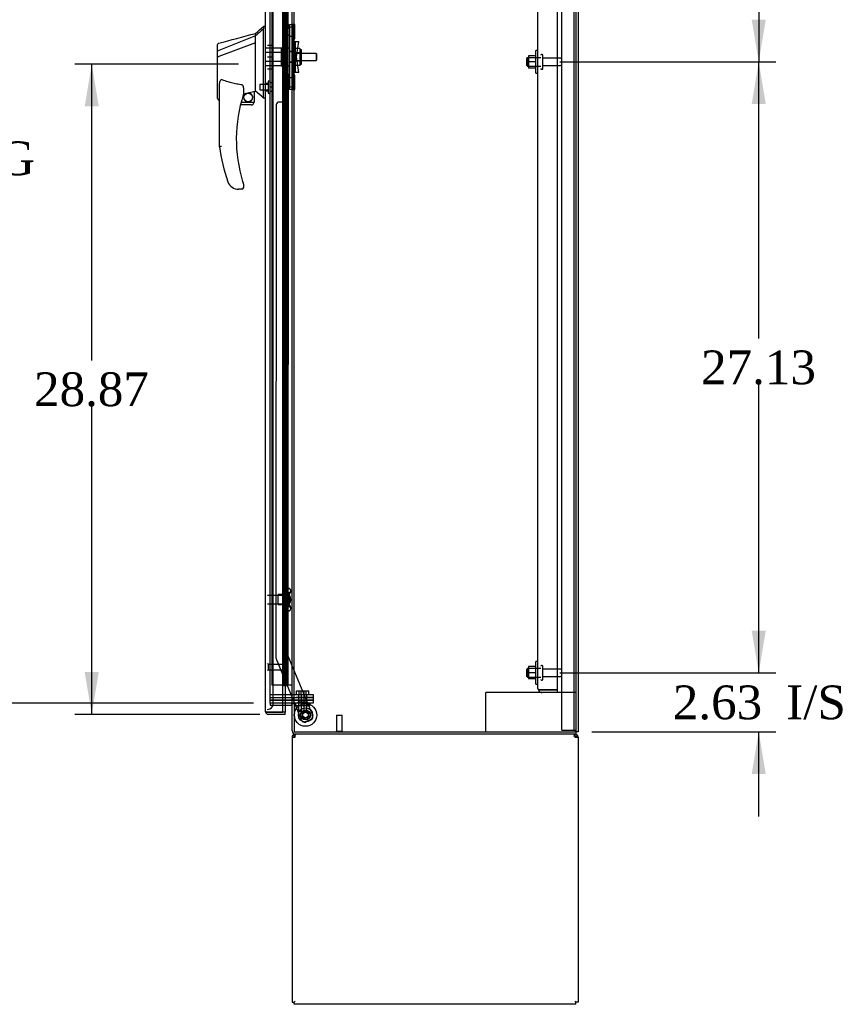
# Model space of a CAD drawing. Header units: inches. Extents: x 1 to 359, y -2 to 239.
# Tile 15 of 22: x 153 to 190, y 84 to 127. Entities that reach past the tile are written whole.
import ezdxf
from ezdxf.enums import TextEntityAlignment as Align
from ezdxf.lldxf.tags import DXFTag

# ---------------------------------------------------------------- set-up
doc = ezdxf.new("R2010")
doc.units = ezdxf.units.IN
doc.header["$MEASUREMENT"] = 0
for name, color, linetype in [('COM43133', 7, 'Continuous'), ('COM50521', 7, 'Continuous'), ('COM54746-56', 7, 'Continuous'), ('COM54928-3', 7, 'Continuous'), ('COM55702-58', 7, 'Continuous'), ('COM70096', 7, 'Continuous'), ('COM70099', 7, 'Continuous'), ('COM70219', 7, 'Continuous'), ('COM70838', 7, 'Continuous'), ('COM70839-2', 7, 'Continuous'), ('COM71153-2', 7, 'Continuous'), ('COM71154-2', 7, 'Continuous'), ('COM71155-5', 7, 'Continuous'), ('COM71156-2', 7, 'Continuous'), ('Default', 7, 'Continuous'), ('GSK86006', 7, 'Continuous'), ('HAN13064', 7, 'Continuous'), ('HAN13064_NUT', 7, 'Continuous'), ('HAN13064_SCREW', 7, 'Continuous'), ('HAN_NUT', 7, 'Continuous'), ('NTS16540', 7, 'Continuous'), ('NTS166105', 7, 'Continuous'), ('NTS18147', 7, 'Continuous'), ('ROL87452', 7, 'Continuous'), ('RVT17786', 7, 'Continuous'), ('RVT19000', 7, 'Continuous'), ('SCC180005', 7, 'Continuous'), ('SPC87322', 7, 'Continuous'), ('STD21878', 7, 'Continuous'), ('STD26094', 7, 'Continuous'), ('STD26265', 7, 'Continuous'), ('WAF25059', 7, 'Continuous'), ('WAF25376', 7, 'Continuous'), ('WAM30038', 7, 'Continuous')]:
    doc.layers.add(name, color=color, linetype=linetype)
doc.styles.add('SEACAD_Times_New_Roman', font='times.ttf')
tags = doc.linetypes.add('HIDDEN2', pattern=[0.1875, 0.125, -0.0625]).pattern_tags.tags
tags[6:7] = [DXFTag(74, 4), DXFTag(75, 0), DXFTag(340, '0'), DXFTag(46, 0.0), DXFTag(50, 0.0), DXFTag(44, 0.0), DXFTag(45, 0.0)]
tags[4:5] = [DXFTag(74, 4), DXFTag(75, 0), DXFTag(340, '0'), DXFTag(46, 0.0), DXFTag(50, 0.0), DXFTag(44, 0.0), DXFTag(45, 0.0)]
doc.dimstyles.new('HAMMOND_(STH_-_300x200)', dxfattribs={"dimtxt": 1.5, "dimasz": 1.875, "dimexe": 0.75, "dimexo": 0.75, "dimgap": 0.375, "dimtad": 0, "dimtih": 1, "dimtoh": 1, "dimzin": 0, "dimdsep": 46, "dimtxsty": 'SEACAD_Times_New_Roman', "dimblk1": '_SE_FILLED', "dimblk2": '_SE_FILLED', "dimsah": 1, "dimcen": 0.75, "dimadec": 0, "dimazin": 0, "dimtfac": 0.8, "dimtofl": 0, "dimtmove": 0, "dimatfit": 3, "dimfxl": 1, "dimtolj": 1, "dimtzin": 0, "dimarcsym": 0})

# ---------------------------------------------------------------- blocks, each defined once
blk = doc.blocks.new('SE2')
at = {"layer": 'COM43133', "color": 7, "linetype": 'HIDDEN2'}
for p, q in [((175.881, 97.627), (175.881, 153.257)), ((176.756, 97.567), (176.756, 153.317)), ((175.881, 97.627), (175.881, 97.627)), ((175.881, 97.627), (175.881, 97.627)), ((175.984, 97.567), (175.917, 97.518)), ((176.066, 97.567), (175.917, 97.567)), ((175.984, 97.567), (176.066, 97.567)), ((176.066, 97.567), (176.066, 97.567)), ((176.756, 97.567), (176.066, 97.567)), ((176.066, 97.567), (176.756, 97.567)), ((176.756, 97.442), (176.756, 97.567)), ((176.756, 97.442), (176.066, 97.442))]:
    blk.add_line(p, q, dxfattribs=at)
for start, end in [(180, 180.0589), (180.1208, 216.194), (216.194, 270)]:
    blk.add_arc((176.066, 97.627), 0.185, start, end, dxfattribs=at)
blk.add_open_spline([(175.917, 97.567), (175.905, 97.577), (175.896, 97.587), (175.887, 97.602), (175.885, 97.607), (175.882, 97.617), (175.881, 97.622), (175.881, 97.627)], degree=3, knots=[0, 0, 0, 0, 0.5, 0.5, 0.75, 0.75, 1, 1, 1, 1], dxfattribs=at)
at = {"layer": 'COM50521', "color": 7, "linetype": 'HIDDEN2'}
for p, q in [((173.711, 97.442), (173.568, 97.442)), ((173.568, 95.692), (173.568, 97.442)), ((176.066, 97.442), (173.711, 97.442)), ((177.568, 97.442), (176.756, 97.442))]:
    blk.add_line(p, q, dxfattribs=at)
at = {"layer": 'COM54746-56', "color": 7, "linetype": 'HIDDEN2'}
for p, q in [((164.072, 153.766), (164.072, 97.766)), ((164.627, 153.766), (164.627, 97.766)), ((164.727, 97.766), (164.727, 153.766)), ((164.677, 126.766), (164.677, 127.766)), ((164.718, 126.766), (164.718, 127.766)), ((164.794, 126.766), (164.794, 127.766)), ((164.666, 125.766), (164.666, 126.766)), ((164.763, 126.766), (164.794, 126.766)), ((164.789, 126.766), (164.789, 125.766)), ((164.794, 125.766), (164.794, 126.766)), ((164.677, 124.766), (164.677, 125.766)), ((164.718, 124.766), (164.718, 125.766)), ((164.763, 125.766), (164.794, 125.766)), ((164.794, 124.766), (164.794, 125.766)), ((164.666, 123.766), (164.666, 124.766)), ((164.763, 124.766), (164.794, 124.766)), ((164.789, 124.766), (164.789, 123.766)), ((164.794, 123.766), (164.794, 124.766)), ((164.677, 122.766), (164.677, 123.766)), ((164.718, 122.766), (164.718, 123.766)), ((164.763, 123.766), (164.794, 123.766)), ((164.794, 122.766), (164.794, 123.766)), ((164.666, 121.766), (164.666, 122.766)), ((164.763, 122.766), (164.794, 122.766)), ((164.789, 122.766), (164.789, 121.766)), ((164.794, 121.766), (164.794, 122.766)), ((164.677, 120.766), (164.677, 121.766)), ((164.718, 120.766), (164.718, 121.766)), ((164.763, 121.766), (164.794, 121.766)), ((164.794, 120.766), (164.794, 121.766)), ((164.666, 119.766), (164.666, 120.766)), ((164.763, 120.766), (164.794, 120.766)), ((164.789, 120.766), (164.789, 119.766)), ((164.794, 119.766), (164.794, 120.766)), ((164.677, 118.766), (164.677, 119.766)), ((164.718, 118.766), (164.718, 119.766)), ((164.763, 119.766), (164.794, 119.766)), ((164.794, 118.766), (164.794, 119.766)), ((164.666, 117.766), (164.666, 118.766)), ((164.763, 118.766), (164.794, 118.766)), ((164.789, 118.766), (164.789, 117.766)), ((164.794, 117.766), (164.794, 118.766)), ((164.677, 116.766), (164.677, 117.766)), ((164.718, 116.766), (164.718, 117.766)), ((164.763, 117.766), (164.794, 117.766)), ((164.794, 116.766), (164.794, 117.766)), ((164.666, 115.766), (164.666, 116.766)), ((164.763, 116.766), (164.794, 116.766)), ((164.789, 116.766), (164.789, 115.766)), ((164.794, 115.766), (164.794, 116.766)), ((164.677, 114.766), (164.677, 115.766)), ((164.718, 114.766), (164.718, 115.766)), ((164.763, 115.766), (164.794, 115.766)), ((164.794, 114.766), (164.794, 115.766)), ((164.666, 113.766), (164.666, 114.766)), ((164.763, 114.766), (164.794, 114.766)), ((164.789, 114.766), (164.789, 113.766)), ((164.794, 113.766), (164.794, 114.766)), ((164.677, 112.766), (164.677, 113.766)), ((164.718, 112.766), (164.718, 113.766)), ((164.763, 113.766), (164.794, 113.766)), ((164.794, 112.766), (164.794, 113.766)), ((164.666, 111.766), (164.666, 112.766)), ((164.763, 112.766), (164.794, 112.766)), ((164.789, 112.766), (164.789, 111.766)), ((164.794, 111.766), (164.794, 112.766)), ((164.677, 110.766), (164.677, 111.766)), ((164.718, 110.766), (164.718, 111.766)), ((164.763, 111.766), (164.794, 111.766)), ((164.794, 110.766), (164.794, 111.766)), ((164.666, 109.766), (164.666, 110.766)), ((164.763, 110.766), (164.794, 110.766)), ((164.789, 110.766), (164.789, 109.766)), ((164.794, 109.766), (164.794, 110.766)), ((164.677, 108.766), (164.677, 109.766)), ((164.718, 108.766), (164.718, 109.766)), ((164.763, 109.766), (164.794, 109.766)), ((164.794, 108.766), (164.794, 109.766)), ((164.666, 107.766), (164.666, 108.766)), ((164.763, 108.766), (164.794, 108.766)), ((164.789, 108.766), (164.789, 107.766)), ((164.794, 107.766), (164.794, 108.766)), ((164.677, 106.766), (164.677, 107.766)), ((164.718, 106.766), (164.718, 107.766)), ((164.763, 107.766), (164.794, 107.766)), ((164.794, 106.766), (164.794, 107.766)), ((164.666, 105.766), (164.666, 106.766)), ((164.763, 106.766), (164.794, 106.766)), ((164.789, 106.766), (164.789, 105.766)), ((164.794, 105.766), (164.794, 106.766)), ((164.677, 104.766), (164.677, 105.766)), ((164.718, 104.766), (164.718, 105.766)), ((164.763, 105.766), (164.794, 105.766)), ((164.794, 104.766), (164.794, 105.766)), ((164.666, 103.766), (164.666, 104.766)), ((164.763, 104.766), (164.794, 104.766)), ((164.789, 104.766), (164.789, 103.766)), ((164.794, 103.766), (164.794, 104.766)), ((164.677, 102.766), (164.677, 103.766)), ((164.718, 102.766), (164.718, 103.766)), ((164.763, 103.766), (164.794, 103.766)), ((164.794, 102.766), (164.794, 103.766)), ((164.666, 101.766), (164.666, 102.766)), ((164.763, 102.766), (164.794, 102.766)), ((164.789, 102.766), (164.789, 101.766)), ((164.794, 101.766), (164.794, 102.766)), ((164.677, 100.766), (164.677, 101.766)), ((164.718, 100.766), (164.718, 101.766)), ((164.763, 101.766), (164.794, 101.766)), ((164.794, 100.766), (164.794, 101.766)), ((164.666, 99.766), (164.666, 100.766)), ((164.763, 100.766), (164.794, 100.766)), ((164.789, 100.766), (164.789, 99.766)), ((164.794, 99.766), (164.794, 100.766)), ((164.677, 98.766), (164.677, 99.766)), ((164.718, 98.766), (164.718, 99.766)), ((164.763, 99.766), (164.794, 99.766)), ((164.794, 98.766), (164.794, 99.766)), ((164.666, 97.766), (164.666, 98.766)), ((164.763, 98.766), (164.794, 98.766)), ((164.789, 98.766), (164.789, 97.766)), ((164.794, 97.766), (164.794, 98.766)), ((164.558, 97.766), (164.072, 97.766))]:
    blk.add_line(p, q, dxfattribs=at)
at = {"layer": 'COM54746-56', "color": 7, "linetype": 'Continuous'}
for p, q in [((164.56, 127.766), (164.56, 126.766)), ((164.763, 127.766), (164.763, 126.766)), ((164.56, 126.766), (164.763, 126.766)), ((164.56, 126.766), (164.763, 126.766)), ((164.56, 126.766), (164.56, 125.766)), ((164.763, 126.766), (164.763, 125.766)), ((164.56, 125.766), (164.56, 124.766)), ((164.56, 125.766), (164.763, 125.766)), ((164.56, 125.766), (164.763, 125.766)), ((164.763, 125.766), (164.763, 124.766)), ((164.56, 124.766), (164.763, 124.766)), ((164.56, 124.766), (164.763, 124.766)), ((164.56, 124.766), (164.56, 123.766)), ((164.763, 124.766), (164.763, 123.766)), ((164.56, 123.766), (164.56, 122.766)), ((164.56, 123.766), (164.763, 123.766)), ((164.56, 123.766), (164.763, 123.766)), ((164.763, 123.766), (164.763, 122.766)), ((164.56, 122.766), (164.763, 122.766)), ((164.56, 122.766), (164.763, 122.766)), ((164.56, 122.766), (164.56, 121.766)), ((164.763, 122.766), (164.763, 121.766)), ((164.56, 121.766), (164.56, 120.766)), ((164.56, 121.766), (164.763, 121.766)), ((164.56, 121.766), (164.763, 121.766)), ((164.763, 121.766), (164.763, 120.766)), ((164.56, 120.766), (164.763, 120.766)), ((164.56, 120.766), (164.763, 120.766)), ((164.56, 120.766), (164.56, 119.766)), ((164.763, 120.766), (164.763, 119.766)), ((164.56, 119.766), (164.56, 118.766)), ((164.56, 119.766), (164.763, 119.766)), ((164.56, 119.766), (164.763, 119.766)), ((164.763, 119.766), (164.763, 118.766)), ((164.56, 118.766), (164.763, 118.766)), ((164.56, 118.766), (164.763, 118.766)), ((164.56, 118.766), (164.56, 117.766)), ((164.763, 118.766), (164.763, 117.766)), ((164.56, 117.766), (164.56, 116.766)), ((164.56, 117.766), (164.763, 117.766)), ((164.56, 117.766), (164.763, 117.766)), ((164.763, 117.766), (164.763, 116.766)), ((164.56, 116.766), (164.763, 116.766)), ((164.56, 116.766), (164.763, 116.766)), ((164.56, 116.766), (164.56, 115.766)), ((164.763, 116.766), (164.763, 115.766)), ((164.56, 115.766), (164.56, 114.766)), ((164.56, 115.766), (164.763, 115.766)), ((164.56, 115.766), (164.763, 115.766)), ((164.763, 115.766), (164.763, 114.766)), ((164.56, 114.766), (164.763, 114.766)), ((164.56, 114.766), (164.763, 114.766)), ((164.56, 114.766), (164.56, 113.766)), ((164.763, 114.766), (164.763, 113.766)), ((164.56, 113.766), (164.56, 112.766)), ((164.56, 113.766), (164.763, 113.766)), ((164.56, 113.766), (164.763, 113.766)), ((164.763, 113.766), (164.763, 112.766)), ((164.56, 112.766), (164.763, 112.766)), ((164.56, 112.766), (164.763, 112.766)), ((164.56, 112.766), (164.56, 111.766)), ((164.763, 112.766), (164.763, 111.766)), ((164.56, 111.766), (164.56, 110.766)), ((164.56, 111.766), (164.763, 111.766)), ((164.56, 111.766), (164.763, 111.766)), ((164.763, 111.766), (164.763, 110.766)), ((164.56, 110.766), (164.763, 110.766)), ((164.56, 110.766), (164.763, 110.766)), ((164.56, 110.766), (164.56, 109.766)), ((164.763, 110.766), (164.763, 109.766)), ((164.56, 109.766), (164.56, 108.766)), ((164.56, 109.766), (164.763, 109.766)), ((164.56, 109.766), (164.763, 109.766)), ((164.763, 109.766), (164.763, 108.766)), ((164.56, 108.766), (164.763, 108.766)), ((164.56, 108.766), (164.763, 108.766)), ((164.56, 108.766), (164.56, 107.766)), ((164.763, 108.766), (164.763, 107.766)), ((164.56, 107.766), (164.56, 106.766)), ((164.56, 107.766), (164.763, 107.766)), ((164.56, 107.766), (164.763, 107.766)), ((164.763, 107.766), (164.763, 106.766)), ((164.56, 106.766), (164.763, 106.766)), ((164.56, 106.766), (164.763, 106.766)), ((164.56, 106.766), (164.56, 105.766)), ((164.763, 106.766), (164.763, 105.766)), ((164.56, 105.766), (164.56, 104.766)), ((164.56, 105.766), (164.763, 105.766)), ((164.56, 105.766), (164.763, 105.766)), ((164.763, 105.766), (164.763, 104.766)), ((164.56, 104.766), (164.763, 104.766)), ((164.56, 104.766), (164.763, 104.766)), ((164.56, 104.766), (164.56, 103.766)), ((164.763, 104.766), (164.763, 103.766)), ((164.56, 103.766), (164.56, 102.766)), ((164.56, 103.766), (164.763, 103.766)), ((164.56, 103.766), (164.763, 103.766)), ((164.763, 103.766), (164.763, 102.766)), ((164.56, 102.766), (164.763, 102.766)), ((164.56, 102.766), (164.763, 102.766)), ((164.56, 102.766), (164.56, 101.766)), ((164.763, 102.766), (164.763, 101.766)), ((164.56, 101.766), (164.56, 100.766)), ((164.56, 101.766), (164.763, 101.766)), ((164.56, 101.766), (164.763, 101.766)), ((164.763, 101.766), (164.763, 100.766)), ((164.56, 100.766), (164.763, 100.766)), ((164.56, 100.766), (164.763, 100.766)), ((164.56, 100.766), (164.56, 99.766)), ((164.763, 100.766), (164.763, 99.766)), ((164.56, 99.766), (164.56, 98.766)), ((164.56, 99.766), (164.763, 99.766)), ((164.56, 99.766), (164.763, 99.766)), ((164.763, 99.766), (164.763, 98.766)), ((164.56, 98.766), (164.763, 98.766)), ((164.56, 98.766), (164.763, 98.766)), ((164.56, 98.766), (164.56, 97.766)), ((164.763, 98.766), (164.763, 97.766)), ((164.56, 97.766), (164.558, 97.766)), ((164.763, 97.766), (164.56, 97.766)), ((164.614, 97.731), (164.614, 97.757)), ((164.614, 97.757), (164.664, 97.757)), ((164.664, 97.731), (164.614, 97.731)), ((164.627, 97.766), (164.627, 97.757)), ((164.689, 97.757), (164.664, 97.757)), ((164.689, 97.731), (164.664, 97.731)), ((164.689, 97.757), (164.739, 97.757)), ((164.739, 97.731), (164.689, 97.731)), ((164.727, 97.757), (164.727, 97.766)), ((164.739, 97.757), (164.739, 97.731)), ((164.975, 97.766), (164.763, 97.766))]:
    blk.add_line(p, q, dxfattribs=at)
at = {"layer": 'COM54928-3', "color": 7, "linetype": 'Continuous'}
for p, q in [((164.975, 95.454), (164.975, 83.692)), ((164.975, 95.454), (165.118, 95.454)), ((165.08, 95.483), (165.005, 95.541)), ((165.118, 95.541), (165.118, 95.597)), ((165.118, 95.454), (165.118, 95.541)), ((177.52, 95.541), (177.52, 95.597)), ((177.52, 95.541), (177.52, 95.454)), ((177.52, 95.454), (177.663, 95.454)), ((177.558, 95.483), (177.633, 95.541)), ((177.663, 95.454), (177.663, 83.692)), ((164.975, 83.692), (165.07, 83.692)), ((165.07, 83.692), (165.118, 83.74)), ((165.07, 83.692), (165.118, 83.74)), ((165.07, 83.597), (165.07, 83.692)), ((177.568, 83.597), (165.07, 83.597)), ((177.568, 83.692), (177.52, 83.74)), ((177.568, 83.692), (177.52, 83.74)), ((177.663, 83.692), (177.568, 83.692)), ((177.568, 83.597), (177.568, 83.692))]:
    blk.add_line(p, q, dxfattribs=at)
for centre, radius, start, end in [((165.118, 95.454), 0.143, 142.4162, 180), ((165.118, 95.454), 0.143, 90, 142.4161), ((165.118, 95.454), 0.048, 142.4162, 180), ((165.118, 95.454), 0.048, 90, 142.4162), ((165.118, 95.454), 0.048, 90, 142.4162), ((177.52, 95.454), 0.143, 37.5839, 90), ((177.52, 95.454), 0.048, 37.5838, 90), ((177.52, 95.454), 0.048, 0, 37.5838), ((177.52, 95.454), 0.143, 0, 37.5838)]:
    blk.add_arc(centre, radius, start, end, dxfattribs=at)
at = {"layer": 'COM54928-3', "color": 7, "linetype": 'HIDDEN2'}
blk.add_arc((177.458, 95.392), 0.11, 56.0643, 87.8453, dxfattribs=at)
at = {"layer": 'COM54928-3', "color": 7, "linetype": 'Continuous'}
for points in [[(165.175, 95.597), (165.166, 95.597), (165.156, 95.592), (165.137, 95.573), (165.128, 95.559), (165.118, 95.541)], [(177.52, 95.541), (177.51, 95.559), (177.501, 95.573), (177.482, 95.592), (177.472, 95.597), (177.463, 95.597)]]:
    blk.add_open_spline(points, degree=3, knots=[0, 0, 0, 0, 0.5, 0.5, 1, 1, 1, 1], dxfattribs=at)
at = {"layer": 'COM55702-58', "color": 7, "linetype": 'HIDDEN2'}
for p, q in [((176.943, 95.774), (176.943, 155.524)), ((177.496, 95.774), (177.496, 155.524)), ((176.943, 95.774), (177.13, 95.774)), ((177.13, 95.774), (177.38, 95.774)), ((177.38, 95.774), (177.496, 95.774)), ((177.496, 95.774), (177.568, 95.774))]:
    blk.add_line(p, q, dxfattribs=at)
at = {"layer": 'COM70096', "color": 7, "linetype": 'HIDDEN2'}
for p, q in [((165.157, 97.097), (164.008, 97.097)), ((165.157, 97.097), (165.907, 97.097)), ((165.907, 97.097), (165.907, 96.972)), ((165.157, 96.972), (165.118, 96.972)), ((165.907, 96.972), (165.157, 96.972))]:
    blk.add_line(p, q, dxfattribs=at)
at = {"layer": 'COM70099', "color": 7, "linetype": 'HIDDEN2'}
for p, q in [((164.008, 97.347), (165.157, 97.347)), ((164.008, 97.222), (165.157, 97.222)), ((165.157, 97.347), (165.907, 97.347)), ((165.907, 97.222), (165.157, 97.222)), ((165.907, 97.347), (165.907, 97.222))]:
    blk.add_line(p, q, dxfattribs=at)
at = {"layer": 'COM70219', "color": 7, "linetype": 'HIDDEN2'}
for p, q in [((164.133, 97.192), (164.133, 154.339)), ((164.133, 96.942), (164.133, 97.192))]:
    blk.add_line(p, q, dxfattribs=at)
blk.add_arc((163.883, 96.942), 0.25, 270, 0, dxfattribs=at)
at = {"layer": 'COM70838', "color": 7, "linetype": 'HIDDEN2'}
for p, q in [((164.865, 126.972), (164.865, 127.097)), ((164.865, 127.097), (164.99, 127.097)), ((164.865, 126.972), (164.865, 124.347)), ((164.99, 127.097), (164.99, 126.972)), ((164.99, 126.972), (164.99, 124.347)), ((164.993, 126.347), (165.107, 126.347)), ((165.107, 126.347), (165.107, 124.972)), ((165.107, 126.347), (165.277, 126.347)), ((165.177, 125.66), (165.277, 126.347)), ((165.277, 124.972), (165.177, 125.66)), ((165.107, 124.972), (165.004, 124.972)), ((165.277, 124.972), (165.107, 124.972)), ((164.865, 124.222), (164.865, 124.347)), ((164.99, 124.222), (164.865, 124.222)), ((164.99, 124.347), (164.99, 124.222))]:
    blk.add_line(p, q, dxfattribs=at)
for centre, start, end in [((165.107, 126.402), 180, 208.0398), ((165.107, 126.374), 180, 193.5446), ((165.107, 124.945), 166.4554, 180), ((165.107, 124.917), 151.9602, 180)]:
    blk.add_arc(centre, 0.117, start, end, dxfattribs=at)
at = {"layer": 'COM70839-2', "color": 7, "linetype": 'HIDDEN2'}
for p, q in [((164.803, 126.41), (164.79, 152.257)), ((164.733, 127.535), (164.733, 126.522)), ((164.733, 126.522), (164.733, 126.522)), ((164.803, 126.41), (164.803, 126.41)), ((164.733, 124.797), (164.733, 123.784)), ((164.803, 124.909), (164.79, 99.063)), ((164.271, 123.534), (164.259, 98.982)), ((164.608, 123.659), (164.397, 123.659)), ((164.608, 123.659), (164.397, 123.659)), ((164.259, 98.982), (164.259, 98.982)), ((164.268, 98.934), (165.08, 96.972)), ((164.268, 98.934), (165.08, 96.972)), ((164.79, 99.063), (164.79, 99.063)), ((164.79, 99.063), (165.889, 96.406)), ((164.79, 99.063), (165.889, 96.406)), ((165.093, 96.942), (165.399, 96.203)), ((165.093, 96.942), (165.399, 96.203)), ((165.822, 96.243), (165.562, 96.135)), ((165.822, 96.243), (165.562, 96.135))]:
    blk.add_line(p, q, dxfattribs=at)
at = {"layer": 'COM70839-2', "color": 7, "linetype": 'Continuous'}
blk.add_line((165.08, 96.972), (165.093, 96.942), dxfattribs=at)
blk.add_line((165.08, 96.972), (165.093, 96.942), dxfattribs=at)
at = {"layer": 'COM70839-2', "color": 7, "linetype": 'HIDDEN2'}
blk.add_circle((165.57, 96.443), 0.129, dxfattribs=at)
blk.add_circle((165.57, 96.443), 0.129, dxfattribs=at)
for centre, start, end in [((164.858, 126.522), 180.0295, 243.9256), ((164.858, 126.522), 180.0295, 243.9256), ((164.858, 124.797), 116.0744, 179.9705), ((164.858, 124.797), 116.0744, 179.9705), ((164.608, 123.784), 269.9705, 359.9705), ((164.608, 123.784), 269.9705, 359.9705), ((164.396, 123.534), 89.9705, 179.9705), ((164.396, 123.534), 89.9705, 179.9705), ((164.384, 98.982), 179.9705, 202.4825), ((165.514, 96.251), 202.4825, 292.4825), ((165.514, 96.251), 202.4825, 292.4825), ((165.774, 96.358), 292.4825, 22.4825), ((165.774, 96.358), 292.4825, 22.4825)]:
    blk.add_arc(centre, 0.125, start, end, dxfattribs=at)
at = {"layer": 'COM71153-2', "color": 7, "linetype": 'HIDDEN2'}
for p, q in [((163.796, 96.567), (163.931, 96.567)), ((163.818, 96.567), (163.796, 96.567))]:
    blk.add_line(p, q, dxfattribs=at)
at = {"layer": 'COM71153-2', "color": 7, "linetype": 'Continuous'}
blk.add_arc((163.931, 96.615), 0.143, 199.6129, 217.5036, dxfattribs=at)
at = {"layer": 'COM71154-2', "color": 7, "linetype": 'Continuous'}
for p, q in [((163.788, 96.615), (163.788, 154.916)), ((164.558, 96.567), (164.558, 154.964)), ((164.663, 96.877), (164.663, 96.567)), ((163.788, 96.615), (163.788, 96.615)), ((163.788, 96.615), (163.788, 96.615)), ((163.868, 96.567), (163.818, 96.528)), ((163.931, 96.567), (163.818, 96.567)), ((163.868, 96.567), (163.931, 96.567)), ((163.931, 96.567), (163.931, 96.567)), ((164.663, 96.567), (163.931, 96.567)), ((163.931, 96.567), (164.558, 96.567)), ((164.663, 96.472), (163.931, 96.472)), ((164.663, 96.567), (164.558, 96.567)), ((164.663, 96.472), (164.663, 96.567))]:
    blk.add_line(p, q, dxfattribs=at)
at = {"layer": 'COM71154-2', "color": 7, "linetype": 'HIDDEN2'}
blk.add_line((164.663, 154.442), (164.663, 96.877), dxfattribs=at)
at = {"layer": 'COM71154-2', "color": 7, "linetype": 'Continuous'}
for start, end in [(180, 180.0762), (180.1561, 217.5036), (217.5036, 270)]:
    blk.add_arc((163.931, 96.615), 0.143, start, end, dxfattribs=at)
blk.add_open_spline([(163.818, 96.567), (163.808, 96.575), (163.801, 96.583), (163.793, 96.595), (163.791, 96.599), (163.789, 96.607), (163.788, 96.611), (163.788, 96.615)], degree=3, knots=[0, 0, 0, 0, 0.5, 0.5, 0.75, 0.75, 1, 1, 1, 1], dxfattribs=at)
at = {"layer": 'COM71155-5', "color": 7, "linetype": 'HIDDEN2'}
for p, q in [((177.568, 155.627), (177.568, 95.692)), ((164.008, 96.972), (164.008, 154.347)), ((165.07, 96.972), (165.07, 154.347)), ((164.558, 96.972), (164.008, 96.972))]:
    blk.add_line(p, q, dxfattribs=at)
at = {"layer": 'COM71155-5', "color": 7, "linetype": 'Continuous'}
for p, q in [((177.663, 155.627), (177.663, 95.692)), ((164.975, 96.972), (164.975, 154.347)), ((164.927, 96.972), (164.558, 96.972)), ((164.927, 96.972), (164.975, 96.972)), ((165.118, 96.972), (164.975, 96.972)), ((165.07, 96.942), (165.07, 95.692)), ((165.118, 96.942), (165.07, 96.942)), ((165.118, 96.942), (165.118, 96.972)), ((165.07, 95.692), (177.52, 95.692)), ((177.663, 95.692), (177.52, 95.692))]:
    blk.add_line(p, q, dxfattribs=at)
at = {"layer": 'COM71156-2', "color": 7, "linetype": 'HIDDEN2'}
for p, q in [((164.008, 96.972), (164.008, 96.877)), ((164.008, 96.877), (164.558, 96.877))]:
    blk.add_line(p, q, dxfattribs=at)
at = {"layer": 'COM71156-2', "color": 7, "linetype": 'Continuous'}
for p, q in [((164.558, 96.877), (164.927, 96.877)), ((164.975, 95.74), (164.975, 96.942)), ((165.07, 96.942), (164.975, 96.942)), ((177.568, 95.597), (165.118, 95.597)), ((177.568, 95.692), (177.568, 95.597))]:
    blk.add_line(p, q, dxfattribs=at)
for centre, radius, start, end in [((164.927, 96.829), 0.143, 52.2051, 90), ((164.927, 96.829), 0.048, 0, 90), ((165.118, 95.74), 0.143, 180, 270)]:
    blk.add_arc(centre, radius, start, end, dxfattribs=at)
at = {"layer": 'COM71156-2', "color": 7, "linetype": 'HIDDEN2'}
blk.add_arc((165.118, 95.74), 0.048, 180, 270, dxfattribs=at)
at = {"layer": 'GSK86006', "color": 7, "linetype": 'HIDDEN2'}
for p, q in [((164.008, 97.222), (165.157, 97.222)), ((164.008, 97.097), (165.157, 97.097)), ((165.157, 97.222), (165.907, 97.222)), ((165.907, 97.097), (165.157, 97.097)), ((165.907, 97.222), (165.907, 97.097))]:
    blk.add_line(p, q, dxfattribs=at)
at = {"layer": 'HAN13064', "color": 7, "linetype": 'Continuous'}
for p, q in [((163.788, 127.01), (163.705, 127.01)), ((163.708, 127.01), (163.708, 126.908)), ((163.708, 126.848), (163.708, 126.908)), ((163.708, 126.762), (163.708, 126.848)), ((163.353, 126.597), (161.718, 125.942)), ((163.353, 126.597), (163.353, 126.71)), ((163.353, 126.451), (163.353, 126.597)), ((163.353, 126.357), (163.353, 126.451)), ((163.353, 126.284), (163.353, 126.357)), ((163.708, 124.271), (163.708, 126.762)), ((161.673, 125.917), (161.673, 126.213)), ((161.673, 125.682), (161.673, 125.917)), ((163.353, 126.284), (161.729, 125.68)), ((163.353, 124.399), (163.353, 126.284)), ((161.673, 123.81), (161.673, 125.682)), ((161.727, 125.68), (161.729, 125.68)), ((161.753, 121.677), (161.753, 124.347)), ((162.813, 124.267), (162.813, 124.003)), ((163.353, 124.252), (163.353, 124.399)), ((163.353, 124.14), (163.353, 124.252)), ((163.708, 123.867), (163.708, 124.271)), ((161.747, 123.752), (161.753, 123.753)), ((162.813, 124.017), (162.94, 124.047)), ((163.023, 124.066), (163.258, 124.121)), ((163.288, 124.124), (163.353, 124.14)), ((163.288, 124.125), (163.288, 123.66)), ((163.708, 123.841), (163.708, 123.867)), ((163.708, 123.84), (163.788, 123.84)), ((163.163, 123.535), (162.683, 123.535)), ((162.714, 123.66), (163.288, 123.66)), ((162.316, 119.875), (162.314, 119.873)), ((162.813, 120.023), (162.813, 119.845)), ((162.753, 119.785), (162.598, 119.785))]:
    blk.add_line(p, q, dxfattribs=at)
at = {"layer": 'HAN13064', "color": 7, "linetype": 'HIDDEN2'}
for p, q in [((164.49, 126.055), (163.788, 126.055)), ((164.49, 126.055), (164.49, 125.859)), ((164.49, 125.859), (163.788, 125.859)), ((164.49, 125.859), (164.49, 125.46)), ((164.615, 125.82), (164.49, 125.82)), ((164.615, 125.5), (164.49, 125.5)), ((164.615, 125.82), (164.615, 125.66)), ((164.615, 125.66), (164.615, 125.5)), ((166.041, 125.82), (164.99, 125.82)), ((164.99, 125.5), (166.041, 125.5)), ((166.041, 125.82), (166.041, 125.5)), ((166.071, 125.79), (166.041, 125.82)), ((166.041, 125.5), (166.071, 125.53)), ((166.071, 125.53), (166.071, 125.79)), ((164.49, 125.46), (163.788, 125.46)), ((164.49, 125.264), (163.788, 125.264)), ((164.49, 125.46), (164.49, 125.264)), ((163.913, 124.484), (163.788, 124.484)), ((163.788, 124.159), (163.913, 124.159))]:
    blk.add_line(p, q, dxfattribs=at)
at = {"layer": 'HAN13064', "color": 7, "linetype": 'Continuous'}
blk.add_circle((163.027, 123.863), 0.188, dxfattribs=at)
for centre, radius, start, end in [((147.324, 146.038), 25.11, 309.6694, 310.7299), ((-137.16, 1245.206), 1158.164, 284.954427, 285.038821), ((161.733, 126.213), 0.06, 105.3239, 180.0002), ((161.718, 126.041), 0.361, 262.9065, 271.5232), ((168.917, 122.013), 6.417, 162.105, 197.0102), ((162.753, 124.003), 0.06, 342.105, 0), ((163.027, 123.863), 0.202, 115.2676, 90.8956), ((162.765, 124.991), 0.961, 280.5316, 285.6316), ((126.942, 80.693), 56.686, 49.5649, 50.0347), ((163.163, 123.66), 0.125, 270, 310.5358), ((163.163, 123.66), 0.125, 310.5358, 346.1135), ((163.163, 123.66), 0.125, 346.1135, 0), ((169.093, 122.612), 7.4, 187.261, 199.7146), ((162.598, 120.285), 0.5, 199.7146, 235.4377), ((162.598, 120.285), 0.5, 235.4377, 270), ((162.753, 119.845), 0.06, 270, 0), ((162.753, 120.023), 0.06, 0, 17.895)]:
    blk.add_arc(centre, radius, start, end, dxfattribs=at)
blk.add_ellipse((161.733, 123.81), major_axis=(0.06, 0), ratio=0.999979, start_param=3.141468, end_param=4.950188, dxfattribs=at)
blk.add_open_spline([(163.708, 126.908), (163.59, 126.804), (163.471, 126.701), (163.353, 126.597)], degree=3, dxfattribs=at)
for points, knots in [([(161.718, 125.942), (161.705, 125.94), (161.693, 125.937), (161.677, 125.928), (161.673, 125.922), (161.673, 125.917)], [0, 0, 0, 0, 0.5, 0.5, 1, 1, 1, 1]), ([(161.753, 124.347), (161.753, 124.405), (161.757, 124.462), (161.772, 124.548), (161.778, 124.576), (161.793, 124.617), (161.798, 124.63), (161.811, 124.648), (161.815, 124.654), (161.828, 124.662), (161.836, 124.663), (161.843, 124.66)], [0, 0, 0, 0, 0.5, 0.5, 0.75, 0.75, 0.875, 0.875, 0.9375, 0.9375, 1, 1, 1, 1]), ([(162.753, 124.421), (162.675, 124.432), (162.597, 124.444), (162.443, 124.474), (162.366, 124.491), (162.214, 124.531), (162.138, 124.553), (161.989, 124.603), (161.916, 124.63), (161.843, 124.66)], [0, 0, 0, 0, 0.25, 0.25, 0.5, 0.5, 0.75, 0.75, 1, 1, 1, 1]), ([(162.753, 124.421), (162.757, 124.421), (162.761, 124.419), (162.767, 124.415), (162.77, 124.413), (162.778, 124.405), (162.782, 124.398), (162.789, 124.385), (162.792, 124.379), (162.797, 124.365), (162.8, 124.358), (162.806, 124.338), (162.808, 124.323), (162.811, 124.302), (162.812, 124.295), (162.813, 124.281), (162.813, 124.274), (162.813, 124.267)], [0, 0, 0, 0, 0.0625, 0.0625, 0.125, 0.125, 0.25, 0.25, 0.375, 0.375, 0.5, 0.5, 0.75, 0.75, 0.875, 0.875, 1, 1, 1, 1]), ([(163.258, 124.121), (163.262, 124.122), (163.266, 124.122), (163.273, 124.124), (163.276, 124.124), (163.285, 124.125), (163.288, 124.125), (163.288, 124.125)], [0, 0, 0, 0, 0.25, 0.25, 0.5, 0.5, 1, 1, 1, 1]), ([(161.843, 121.683), (161.837, 121.682), (161.831, 121.682), (161.82, 121.681), (161.814, 121.681), (161.798, 121.68), (161.788, 121.679), (161.775, 121.678), (161.771, 121.678), (161.765, 121.678), (161.762, 121.677), (161.758, 121.677), (161.756, 121.677), (161.754, 121.677), (161.753, 121.677), (161.753, 121.677)], [0, 0, 0, 0, 0.125, 0.125, 0.25, 0.25, 0.5, 0.5, 0.625, 0.625, 0.75, 0.75, 0.875, 0.875, 1, 1, 1, 1]), ([(162.78, 120.136), (162.786, 120.118), (162.791, 120.101), (162.799, 120.076), (162.802, 120.067), (162.806, 120.055), (162.807, 120.051), (162.808, 120.046), (162.809, 120.045), (162.81, 120.042), (162.81, 120.041), (162.81, 120.041)], [0, 0, 0, 0, 0.5, 0.5, 0.75, 0.75, 0.875, 0.875, 0.9375, 0.9375, 1, 1, 1, 1])]:
    blk.add_open_spline(points, degree=3, knots=knots, dxfattribs=at)
at = {"layer": 'HAN13064_NUT', "color": 7, "linetype": 'HIDDEN2'}
for p, q in [((165.315, 126.044), (164.99, 126.044)), ((165.315, 126.044), (165.315, 125.948)), ((165.365, 125.992), (165.315, 125.992)), ((165.315, 125.948), (165.315, 125.852)), ((165.395, 125.357), (165.395, 125.962)), ((165.315, 125.852), (164.99, 125.852)), ((165.315, 125.852), (165.315, 125.66)), ((165.315, 125.66), (165.315, 125.468)), ((165.315, 125.468), (164.99, 125.468)), ((165.315, 125.276), (164.99, 125.276)), ((165.315, 125.468), (165.315, 125.372)), ((165.315, 125.372), (165.315, 125.276)), ((165.315, 125.327), (165.365, 125.327))]:
    blk.add_line(p, q, dxfattribs=at)
for centre, start, end in [((165.365, 125.962), 0, 90), ((165.365, 125.357), 270, 0)]:
    blk.add_arc(centre, 0.03, start, end, dxfattribs=at)
at = {"layer": 'HAN13064_SCREW', "color": 7, "linetype": 'HIDDEN2'}
for p, q in [((163.538, 124.438), (163.538, 124.206)), ((163.913, 124.438), (163.538, 124.438)), ((163.538, 124.206), (163.913, 124.206)), ((163.913, 124.584), (163.913, 124.059)), ((163.983, 124.584), (163.913, 124.584)), ((163.983, 124.584), (163.983, 124.059)), ((164.12, 124.514), (163.983, 124.514)), ((164.12, 124.322), (163.983, 124.322)), ((164.12, 124.322), (164.12, 124.514)), ((164.12, 124.129), (164.12, 124.322)), ((163.913, 124.059), (163.983, 124.059)), ((164.12, 124.129), (163.983, 124.129))]:
    blk.add_line(p, q, dxfattribs=at)
at = {"layer": 'HAN_NUT', "color": 7, "linetype": 'HIDDEN2'}
for p, q in [((163.883, 126.19), (164.098, 126.19)), ((164.098, 125.66), (164.098, 126.19)), ((163.883, 125.66), (164.098, 125.66)), ((164.098, 125.13), (164.098, 125.66)), ((163.883, 125.13), (164.098, 125.13))]:
    blk.add_line(p, q, dxfattribs=at)
at = {"layer": 'NTS16540', "color": 7, "linetype": 'HIDDEN2'}
for p, q in [((165.133, 96.972), (165.133, 96.872)), ((165.133, 96.872), (165.633, 96.872)), ((165.236, 97.002), (165.236, 96.972)), ((165.519, 97.012), (165.246, 97.012)), ((165.258, 96.972), (165.258, 96.872)), ((165.361, 97.002), (165.361, 96.972)), ((165.644, 97.012), (165.519, 97.012)), ((165.529, 96.972), (165.529, 97.002)), ((165.633, 96.972), (165.633, 96.872)), ((165.633, 96.872), (165.758, 96.872)), ((165.654, 96.972), (165.654, 97.002)), ((165.758, 96.972), (165.758, 96.872))]:
    blk.add_line(p, q, dxfattribs=at)
for centre, start, end in [((165.246, 97.002), 90, 180), ((165.371, 97.002), 90, 180), ((165.519, 97.002), 0, 90), ((165.644, 97.002), 0, 90)]:
    blk.add_arc(centre, 0.01, start, end, dxfattribs=at)
at = {"layer": 'NTS166105', "color": 7, "linetype": 'HIDDEN2'}
for p, q in [((175.465, 125.718), (175.465, 125.44)), ((175.785, 125.718), (175.465, 125.718)), ((175.465, 125.44), (175.465, 125.168)), ((175.785, 125.44), (175.465, 125.44)), ((175.785, 125.168), (175.465, 125.168)), ((175.465, 98.593), (175.465, 98.315)), ((175.785, 98.593), (175.465, 98.593)), ((175.465, 98.315), (175.465, 98.043)), ((175.785, 98.315), (175.465, 98.315)), ((175.785, 98.043), (175.465, 98.043))]:
    blk.add_line(p, q, dxfattribs=at)
at = {"layer": 'NTS18147', "color": 7, "linetype": 'HIDDEN2'}
for p, q in [((164.791, 102.062), (164.791, 102.067)), ((164.854, 102.067), (164.791, 102.067)), ((164.791, 102.062), (164.791, 101.874)), ((164.791, 102.062), (164.854, 102.062)), ((164.791, 101.874), (164.791, 101.756)), ((164.854, 101.874), (164.791, 101.874)), ((164.854, 102.062), (164.854, 102.067)), ((164.854, 101.756), (164.854, 101.874)), ((164.916, 101.913), (164.916, 101.968)), ((164.354, 101.347), (164.354, 101.787)), ((164.791, 101.787), (164.354, 101.787)), ((164.791, 101.756), (164.791, 101.378)), ((164.791, 101.756), (164.854, 101.756)), ((164.354, 101.347), (164.791, 101.347)), ((164.791, 101.378), (164.791, 101.26)), ((164.854, 101.378), (164.791, 101.378)), ((164.791, 101.26), (164.791, 101.072)), ((164.791, 101.26), (164.854, 101.26)), ((164.791, 101.072), (164.791, 101.067)), ((164.854, 101.072), (164.791, 101.072)), ((164.791, 101.067), (164.854, 101.067)), ((164.854, 101.26), (164.854, 101.378)), ((164.854, 101.072), (164.854, 101.067)), ((164.916, 101.166), (164.916, 101.221))]:
    blk.add_line(p, q, dxfattribs=at)
blk.add_arc((164.598, 101.567), 0.318, 323.6338, 36.3662, dxfattribs=at)
for centre, start_param, end_param in [((164.598, 101.968), 2.506883, 3.776302), ((164.598, 101.913), 2.506883, 3.141593), ((164.598, 101.221), 3.141593, 3.776302), ((164.598, 101.166), 2.506883, 3.776302)]:
    blk.add_ellipse(centre, major_axis=(-0.318, 0), ratio=0.5, start_param=start_param, end_param=end_param, dxfattribs=at)
at = {"layer": 'ROL87452', "color": 7, "linetype": 'HIDDEN2'}
for radius in [0.5, 0.206]:
    blk.add_circle((165.57, 96.443), radius, dxfattribs=at)
for start, end in [(88.7845, 98.3589), (171.7114, 195.626)]:
    blk.add_arc((165.57, 96.443), 0.5, start, end, dxfattribs=at)
at = {"layer": 'RVT17786', "color": 7, "linetype": 'HIDDEN2'}
for radius in [0.217, 0.125]:
    blk.add_circle((165.57, 96.443), radius, dxfattribs=at)
for start, end in [(79.1227, 91.092), (339.6852, 0), (0, 10.4974)]:
    blk.add_arc((165.57, 96.443), 0.217, start, end, dxfattribs=at)
at = {"layer": 'RVT19000', "color": 7, "linetype": 'HIDDEN2'}
for p, q in [((164.653, 126.645), (164.653, 126.926)), ((164.865, 126.926), (164.653, 126.926)), ((164.99, 126.98), (164.865, 126.98)), ((164.99, 127.097), (164.99, 127.098)), ((165.103, 127.098), (164.99, 127.098)), ((165.103, 126.473), (165.103, 127.098)), ((164.653, 126.645), (164.865, 126.645)), ((164.865, 126.59), (164.99, 126.59)), ((164.99, 126.473), (165.103, 126.473)), ((164.653, 124.394), (164.653, 124.675)), ((164.865, 124.675), (164.653, 124.675)), ((164.99, 124.729), (164.865, 124.729)), ((165.103, 124.847), (164.99, 124.847)), ((165.103, 124.222), (165.103, 124.847)), ((164.653, 124.394), (164.865, 124.394)), ((164.865, 124.339), (164.99, 124.339)), ((164.99, 124.222), (164.99, 124.222)), ((164.99, 124.222), (165.103, 124.222))]:
    blk.add_line(p, q, dxfattribs=at)
at = {"layer": 'SCC180005', "color": 7, "linetype": 'HIDDEN2'}
for p, q in [((165.167, 97.521), (165.383, 97.521)), ((165.167, 97.347), (165.167, 97.521)), ((165.292, 97.347), (165.292, 97.521)), ((165.383, 97.521), (165.599, 97.521)), ((165.383, 97.347), (165.383, 97.521)), ((165.508, 97.347), (165.508, 97.521)), ((165.599, 97.347), (165.599, 97.521)), ((165.599, 97.521), (165.724, 97.521)), ((165.724, 97.347), (165.724, 97.521)), ((165.26, 97.347), (165.26, 96.597)), ((165.385, 97.347), (165.385, 96.597)), ((165.506, 96.597), (165.506, 97.347)), ((165.631, 96.597), (165.631, 97.347)), ((165.506, 96.597), (165.26, 96.597)), ((165.508, 96.597), (165.631, 96.597))]:
    blk.add_line(p, q, dxfattribs=at)
at = {"layer": 'SPC87322', "color": 7, "linetype": 'HIDDEN2'}
for p, q in [((164.865, 126.052), (164.49, 126.052)), ((164.99, 125.897), (164.865, 125.897)), ((164.99, 125.887), (164.865, 125.887)), ((164.49, 125.267), (164.865, 125.267)), ((164.99, 125.432), (164.865, 125.432)), ((164.99, 125.422), (164.865, 125.422))]:
    blk.add_line(p, q, dxfattribs=at)
at = {"layer": 'STD21878', "color": 7, "linetype": 'HIDDEN2'}
for p, q in [((163.914, 98.708), (163.883, 98.708)), ((163.883, 98.427), (163.914, 98.427)), ((163.914, 98.708), (163.914, 98.427)), ((164.633, 98.692), (163.914, 98.692)), ((163.914, 98.442), (164.633, 98.442)), ((164.633, 98.692), (164.633, 98.442)), ((166.945, 96.442), (167.195, 96.442)), ((166.945, 96.442), (166.945, 95.723)), ((167.195, 95.723), (167.195, 96.442)), ((166.929, 95.723), (167.21, 95.723)), ((166.929, 95.723), (166.929, 95.692)), ((167.21, 95.692), (167.21, 95.723))]:
    blk.add_line(p, q, dxfattribs=at)
at = {"layer": 'STD26094', "color": 7, "linetype": 'HIDDEN2'}
for p, q in [((175.418, 125.63), (175.381, 125.592)), ((175.381, 125.592), (175.381, 125.292)), ((175.418, 125.255), (175.418, 125.63)), ((176.006, 125.63), (175.418, 125.63)), ((176.076, 125.767), (176.036, 125.767)), ((176.106, 125.147), (176.106, 125.737)), ((176.883, 125.607), (176.106, 125.607)), ((175.381, 125.292), (175.418, 125.255)), ((175.418, 125.255), (176.006, 125.255)), ((176.036, 125.117), (176.076, 125.117)), ((176.106, 125.277), (176.883, 125.277)), ((175.418, 98.505), (175.381, 98.467)), ((175.381, 98.467), (175.381, 98.167)), ((175.418, 98.13), (175.418, 98.505)), ((176.006, 98.505), (175.418, 98.505)), ((176.076, 98.642), (176.036, 98.642)), ((176.106, 98.022), (176.106, 98.612)), ((176.883, 98.482), (176.106, 98.482)), ((175.381, 98.167), (175.418, 98.13)), ((175.418, 98.13), (176.006, 98.13)), ((176.036, 97.992), (176.076, 97.992)), ((176.106, 98.152), (176.883, 98.152))]:
    blk.add_line(p, q, dxfattribs=at)
for centre, radius, start, end in [((176.036, 125.737), 0.03, 90, 180), ((176.076, 125.737), 0.03, 0, 90), ((176.883, 125.547), 0.06, 0, 90), ((176.036, 125.147), 0.03, 180, 270), ((176.076, 125.147), 0.03, 270, 0), ((176.883, 125.337), 0.06, 270, 0), ((176.036, 98.612), 0.03, 90, 180), ((176.076, 98.612), 0.03, 0, 90), ((176.883, 98.422), 0.06, 0, 90), ((176.036, 98.022), 0.03, 180, 270), ((176.076, 98.022), 0.03, 270, 0), ((176.883, 98.212), 0.06, 270, 0)]:
    blk.add_arc(centre, radius, start, end, dxfattribs=at)
at = {"layer": 'STD26265', "color": 7, "linetype": 'HIDDEN2'}
for p, q in [((164.848, 101.752), (163.883, 101.752)), ((164.848, 101.752), (164.848, 101.382)), ((164.883, 101.717), (164.848, 101.752)), ((164.883, 101.417), (164.883, 101.717)), ((163.883, 101.382), (164.848, 101.382)), ((164.848, 101.382), (164.883, 101.417))]:
    blk.add_line(p, q, dxfattribs=at)
at = {"layer": 'WAF25059', "color": 7, "linetype": 'HIDDEN2'}
for p, q in [((175.785, 124.942), (175.785, 125.942)), ((175.881, 125.942), (175.785, 125.942)), ((175.785, 124.942), (175.881, 124.942)), ((175.785, 97.817), (175.785, 98.817)), ((175.881, 98.817), (175.785, 98.817)), ((175.785, 97.817), (175.881, 97.817))]:
    blk.add_line(p, q, dxfattribs=at)
at = {"layer": 'WAF25376', "color": 7, "linetype": 'HIDDEN2'}
for radius in [0.315, 0.14]:
    blk.add_circle((165.57, 96.443), radius, dxfattribs=at)
for radius, start, end in [(0.14, 163.3898, 194.109), (0.14, 251.6744, 270.8216), (0.315, 0, 8.7363), (0.315, 351.4798, 0), (0.315, 261.3346, 273.3776)]:
    blk.add_arc((165.57, 96.443), radius, start, end, dxfattribs=at)
at = {"layer": 'WAM30038', "color": 7, "linetype": 'HIDDEN2'}
for p, q in [((164.642, 101.942), (164.642, 101.192)), ((164.666, 101.942), (164.642, 101.942)), ((164.666, 101.942), (164.666, 101.192)), ((164.578, 101.741), (164.578, 101.795)), ((164.623, 101.769), (164.578, 101.741)), ((164.578, 101.716), (164.623, 101.744)), ((164.578, 101.741), (164.594, 101.728)), ((164.578, 101.585), (164.578, 101.716)), ((164.623, 101.585), (164.578, 101.585)), ((164.578, 101.418), (164.578, 101.55)), ((164.578, 101.55), (164.623, 101.55)), ((164.594, 101.728), (164.627, 101.749)), ((164.623, 101.39), (164.578, 101.418)), ((164.594, 101.406), (164.578, 101.393)), ((164.578, 101.339), (164.578, 101.393)), ((164.578, 101.393), (164.623, 101.365)), ((164.627, 101.385), (164.594, 101.406)), ((164.642, 101.192), (164.666, 101.192))]:
    blk.add_line(p, q, dxfattribs=at)
for centre, radius, start, end in [((164.058, 102.47), 0.85, 311.7058, 313.4493), ((164.624, 101.567), 0.0181, 1.7718, 93.073), ((164.624, 101.568), 0.0182, 267.1609, 357.9942), ((164.055, 100.661), 0.854, 46.5547, 48.2901)]:
    blk.add_arc(centre, radius, start, end, dxfattribs=at)
for points, knots in [([(164.578, 101.795), (164.591, 101.807), (164.604, 101.818), (164.617, 101.83), (164.619, 101.832), (164.621, 101.833), (164.623, 101.835)], [0, 0, 0, 0, 0.858552, 0.858552, 0.858552, 1, 1, 1, 1]), ([(164.637, 101.774), (164.636, 101.774), (164.636, 101.774), (164.632, 101.774), (164.627, 101.772), (164.623, 101.769)], [0.4389304, 0.4389304, 0.4389304, 0.4389304, 0.5, 0.5, 1, 1, 1, 1]), ([(164.623, 101.744), (164.625, 101.746), (164.627, 101.747), (164.631, 101.751), (164.634, 101.753), (164.637, 101.757), (164.639, 101.76), (164.641, 101.765), (164.642, 101.767), (164.642, 101.769)], [0, 0, 0, 0, 0.25, 0.25, 0.5, 0.5, 0.75, 0.75, 1, 1, 1, 1]), ([(164.623, 101.299), (164.621, 101.301), (164.619, 101.303), (164.617, 101.304), (164.604, 101.316), (164.591, 101.327), (164.578, 101.339)], [0, 0, 0, 0, 0.141448, 0.141448, 0.141448, 1, 1, 1, 1]), ([(164.642, 101.365), (164.642, 101.367), (164.641, 101.37), (164.639, 101.374), (164.637, 101.377), (164.632, 101.383), (164.627, 101.387), (164.623, 101.39)], [0, 0, 0, 0, 0.25, 0.25, 0.5, 0.5, 1, 1, 1, 1]), ([(164.623, 101.365), (164.625, 101.364), (164.627, 101.363), (164.631, 101.361), (164.634, 101.36), (164.636, 101.36), (164.636, 101.36), (164.637, 101.36)], [0, 0, 0, 0, 0.25, 0.25, 0.5, 0.5, 0.5626015, 0.5626015, 0.5626015, 0.5626015])]:
    blk.add_open_spline(points, degree=3, knots=knots, dxfattribs=at)
blk = doc.blocks.new('DMBLK4422')
at = {"layer": 'Default', "linetype": 'Continuous'}
for points in [[(185.993, 123.567), (185.681, 125.442), (185.368, 123.567)], [(185.993, 100.192), (185.368, 100.192), (185.681, 98.317)]]:
    blk.add_hatch(color=7, dxfattribs=at).paths.add_polyline_path(points)
at = {"layer": 'Default', "color": 7, "linetype": 'Continuous'}
for p, q in [((176.856, 125.442), (186.431, 125.442)), ((185.681, 113.155), (185.681, 125.442)), ((185.681, 98.317), (185.681, 111.13)), ((176.856, 98.317), (186.431, 98.317))]:
    blk.add_line(p, q, dxfattribs=at)
at = {"layer": 'Default', "color": 7, "linetype": 'Continuous', "style": 'SEACAD_Times_New_Roman'}
blk.add_text('27.13', height=1.5, dxfattribs=at).set_placement((183.121, 112.63), align=Align.TOP_LEFT)
blk = doc.blocks.new('_SE_FILLED')
at = {"color": 0}
blk.add_line((0, 0), (-1, 0), dxfattribs=at)
blk.add_solid([(0, 0), (-1, -0.1665), (-1, 0.1665), (0, 0)], dxfattribs=at)
blk = doc.blocks.new('DMBLK4427')
at = {"layer": 'Default', "linetype": 'Continuous'}
for points in [[(185.993, 100.192), (185.368, 100.192), (185.681, 98.317)], [(185.993, 93.817), (185.681, 95.692), (185.368, 93.817)]]:
    blk.add_hatch(color=7, dxfattribs=at).paths.add_polyline_path(points)
at = {"layer": 'Default', "color": 7, "linetype": 'Continuous'}
for p, q in [((185.681, 98.317), (185.681, 102.067)), ((176.856, 98.317), (186.431, 98.317)), ((178.27, 95.692), (186.431, 95.692)), ((185.681, 91.942), (185.681, 95.692))]:
    blk.add_line(p, q, dxfattribs=at)
at = {"layer": 'Default', "color": 7, "linetype": 'Continuous', "style": 'SEACAD_Times_New_Roman'}
for s, p in [('2.63', (181.868, 97.755)), ('I/S', (186.899, 97.755))]:
    blk.add_text(s, height=1.5, dxfattribs=at).set_placement(p, align=Align.TOP_LEFT)
blk = doc.blocks.new('DMBLK4428')
at = {"layer": 'Default', "linetype": 'Continuous'}
for points in [[(185.993, 150.692), (185.681, 152.567), (185.368, 150.692)], [(185.993, 127.317), (185.368, 127.317), (185.681, 125.442)]]:
    blk.add_hatch(color=7, dxfattribs=at).paths.add_polyline_path(points)
at = {"layer": 'Default', "color": 7, "linetype": 'Continuous'}
for p, q in [((176.856, 152.567), (186.431, 152.567)), ((185.681, 152.567), (185.681, 140.28)), ((185.681, 138.255), (185.681, 125.442)), ((176.856, 125.442), (186.431, 125.442))]:
    blk.add_line(p, q, dxfattribs=at)
at = {"layer": 'Default', "color": 7, "linetype": 'Continuous', "style": 'SEACAD_Times_New_Roman'}
blk.add_text('27.13', height=1.5, dxfattribs=at).set_placement((183.121, 139.755), align=Align.TOP_LEFT)
blk = doc.blocks.new('DMBLK4436')
at = {"layer": 'Default', "linetype": 'Continuous'}
for points in [[(148.173, 152.472), (148.798, 152.472), (148.486, 154.347)], [(148.173, 98.847), (148.486, 96.972), (148.798, 98.847)]]:
    blk.add_hatch(color=7, dxfattribs=at).paths.add_polyline_path(points)
at = {"layer": 'Default', "color": 7, "linetype": 'Continuous'}
for p, q in [((163.717, 154.347), (147.736, 154.347)), ((148.486, 154.347), (148.486, 126.935)), ((148.486, 119.885), (148.486, 96.972)), ((163.258, 96.972), (147.736, 96.972))]:
    blk.add_line(p, q, dxfattribs=at)
at = {"layer": 'Default', "color": 7, "linetype": 'Continuous', "style": 'SEACAD_Times_New_Roman'}
for s, p in [('57.38', (145.927, 126.41)), ('DOOR ', (145.056, 124.16)), ('OPENING', (143.616, 121.91))]:
    blk.add_text(s, height=1.5, dxfattribs=at).set_placement(p, align=Align.TOP_LEFT)
blk = doc.blocks.new('DMBLK4446')
at = {"layer": 'Default', "linetype": 'Continuous'}
for points in [[(155.773, 123.466), (156.398, 123.466), (156.085, 125.341)], [(155.773, 98.347), (156.085, 96.472), (156.398, 98.347)]]:
    blk.add_hatch(color=7, dxfattribs=at).paths.add_polyline_path(points)
at = {"layer": 'Default', "color": 7, "linetype": 'Continuous'}
for p, q in [((162.603, 125.341), (155.335, 125.341)), ((156.085, 112.182), (156.085, 125.341)), ((156.085, 96.472), (156.085, 110.157)), ((163.547, 96.472), (155.335, 96.472))]:
    blk.add_line(p, q, dxfattribs=at)
at = {"layer": 'Default', "color": 7, "linetype": 'Continuous', "style": 'SEACAD_Times_New_Roman'}
blk.add_text('28.87', height=1.5, dxfattribs=at).set_placement((153.526, 111.657), align=Align.TOP_LEFT)

msp = doc.modelspace()

# ---------------------------------------------------------------- block references
at = {"layer": 'Default'}
msp.add_blockref('SE2', (0, 0), dxfattribs=at)

# ---------------------------------------------------------------- dimensions: what is measured, and where the dimension line sits
at = {"layer": 'Default', "color": 7, "linetype": 'Continuous'}
for base, p1, p2, angle, text, picture, middle, dimtype in [((148.485915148, 96.972068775), (164.467493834, 154.347068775), (164.926993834, 96.972068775), 90, '\\A1;<>\\PDOOR \\XOPENING', 'DMBLK4436', (148.485915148, 125.659569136), 160), ((185.680541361, 152.567068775), (176.105993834, 152.567068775), (176.105993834, 125.442068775), 270, '\\A1;<>', 'DMBLK4428', (185.680541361, 139.004569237), 161), ((156.085, 125.341), (164.297, 96.472), (163.353, 125.341), 90, '\\A1;<>', 'DMBLK4446', (156.085, 110.907), 160), ((185.680541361, 98.317068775), (176.105993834, 98.317068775), (176.105993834, 125.442068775), 90, '\\A1;<>', 'DMBLK4422', (185.680541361, 111.879568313), 161), ((185.680541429, 98.317068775), (177.519993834, 95.692068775), (176.105993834, 98.317068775), 90, '\\A1;<> I/S', 'DMBLK4427', (185.680541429, 97.004568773), 160)]:
    dim = msp.add_linear_dim(base=base, p1=p1, p2=p2, angle=angle, text=text, dimstyle='HAMMOND_(STH_-_300x200)', dxfattribs=at)
    dim.commit()
    dim.dimension.update_dxf_attribs({"geometry": picture, "text_midpoint": middle, "dimtype": dimtype})

doc.saveas('drawing.dxf')
